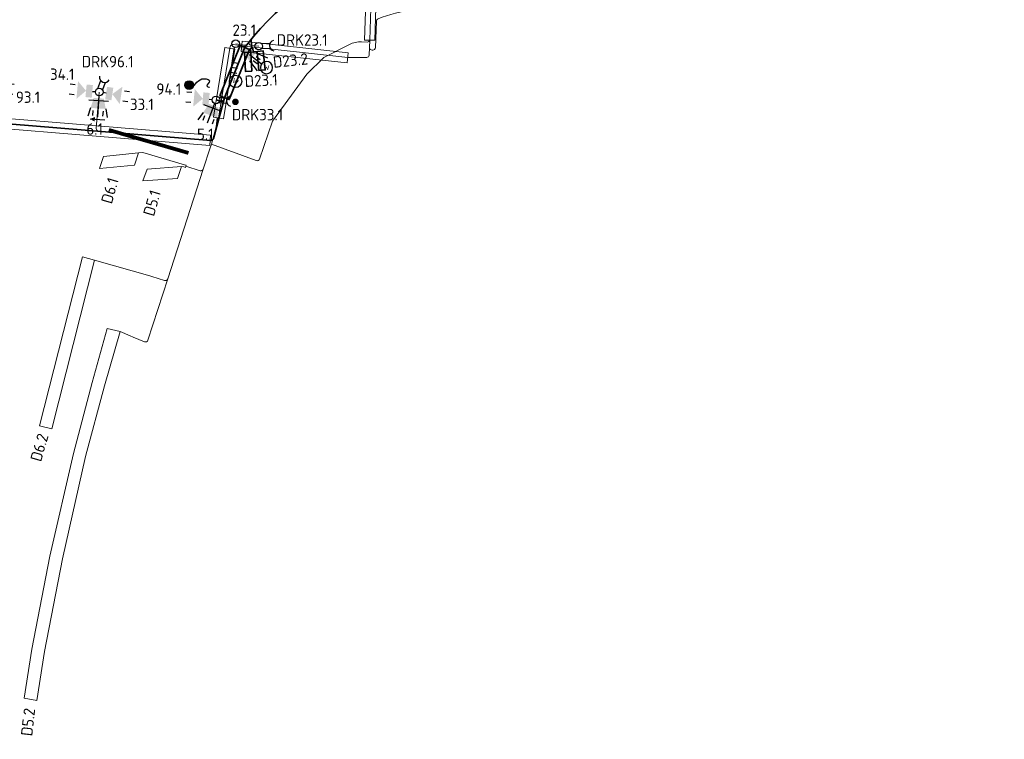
# Model space of a CAD drawing. Header units: metres. Extents: x 152437 to 154131, y 463655 to 464143.
# Tile 6 of 23: x 152980 to 153058, y 463985 to 464041. Entities that reach past the tile are written whole.
import ezdxf
from ezdxf.enums import TextEntityAlignment as Align

# ---------------------------------------------------------------- set-up
doc = ezdxf.new("R2010")
doc.units = ezdxf.units.M
doc.header["$MEASUREMENT"] = 0
for name, color, linetype, lineweight in [('B-OI-KL-VRI_KABEL_DETECTIE-G', 10, 'Continuous', 18), ('B-OI-KL-VRI_KABELGEUL-G', 20, 'Continuous', 18), ('B-OI-KL-VRI_LUS_DETECTIE-G', 10, 'Continuous', 18), ('B-OI-KL-VRI_LUS_DETECTIE-T18', 7, 'Continuous', 18), ('B-OI-KL-VRI_MANTELBUIS-G', 80, 'Continuous', 18), ('B-WE-VW-VRI_MAST-S', 7, 'Continuous', 25), ('N-OI-KL-VRI_KABEL_DETECTIE-G', 10, 'Continuous', 35), ('N-OI-KL-VRI_KABELGEUL-G', 20, 'Continuous', 35), ('N-OI-KL-VRI_LUS_DETECTIE-G', 10, 'Continuous', 35), ('N-OI-KL-VRI_LUS_DETECTIE-T18', 7, 'Continuous', 18), ('N-OI-KL-VRI_MANTELBUIS-G', 80, 'Continuous', 35), ('N-WE-VW-MARKERING_DWARS_STOPSTREEP_030-G', 7, 'Continuous', 25), ('N-WE-VW-VRI_ARMATUUR-S', 160, 'Continuous', 25), ('N-WE-VW-VRI_ARMATUUR-T18', 7, 'Continuous', 18), ('N-WE-VW-VRI_MAST-S', 7, 'Continuous', 25)]:
    doc.layers.add(name, color=color, linetype=linetype, lineweight=lineweight)
doc.styles.add('NLCS-ISO', font='txt')
doc.styles.add('NLCS-ISO-M500-T18', font='txt', dxfattribs={"height": 0.9})

# ---------------------------------------------------------------- blocks, each defined once
blk = doc.blocks.new('*U555')
blk.add_lwpolyline([(0.033, 0.399), (18.033, -1.079), (17.967, -1.877), (-0.033, -0.399)], close=True)
blk = doc.blocks.new('*U564')
blk.add_lwpolyline([(-0.371, 0.149), (1.23, 4.127), (1.972, 3.829), (0.371, -0.149)], close=True)
blk = doc.blocks.new('V_MAST')
blk.add_circle((0, 0), 0.3)
blk = doc.blocks.new('*U132')
blk.add_lwpolyline([(-0.395, 0.064), (0.498, 5.584), (1.287, 5.456), (0.395, -0.064)], close=True)
blk = doc.blocks.new('*U133')
blk.add_lwpolyline([(-0.4, 0.013), (-0.2, 6.097), (0.599, 6.071), (0.4, -0.013)], close=True)
blk = doc.blocks.new('*U134')
blk.add_lwpolyline([(0.043, 0.398), (8.429, -0.518), (8.342, -1.314), (-0.043, -0.398)], close=True)
blk = doc.blocks.new('*U569')
blk.add_line((-0.578, 0.036), (0.578, -0.036))
at = {"flags": 128}
blk.add_lwpolyline([(-0.599, 0.038, 0, 0.35, 0), (-0.2, 0.013, 0.35, 0.35, 0)], format="xyseb", dxfattribs=at)
blk = doc.blocks.new('*U197')
for p, q in [((1.985, 0.126), (2.381, 0.07)), ((0.543, -0.076), (0.297, -0.042)), ((1.874, -0.666), (2.27, -0.722))]:
    blk.add_line(p, q)
for points in [[(0.612, 0.419), (1.107, 0.35), (0.474, -0.571), (0.969, -0.641)], [(1.038, -0.145), (1.828, 0.451), (1.634, -0.936)]]:
    blk.add_solid(points)
at = {"layer": 'N-WE-VW-VRI_ARMATUUR-T18', "style": 'NLCS-ISO-M500-T18'}
blk.add_attdef('INST', (2.905, -0.494), '', height=0.9, dxfattribs=at)
blk = doc.blocks.new('*U199')
for p, q in [((1.987, 0.095), (2.382, 0.033)), ((0.542, -0.085), (0.296, -0.046)), ((1.863, -0.696), (2.258, -0.757))]:
    blk.add_line(p, q)
for points in [[(0.619, 0.409), (1.113, 0.332), (0.465, -0.579), (0.959, -0.656)], [(1.036, -0.162), (1.835, 0.422), (1.619, -0.961)]]:
    blk.add_solid(points)
at = {"layer": 'N-WE-VW-VRI_ARMATUUR-T18', "style": 'NLCS-ISO-M500-T18'}
blk.add_attdef('INST', (2.905, -0.494), '', height=0.9, dxfattribs=at)
blk = doc.blocks.new('*U200')
for p, q in [((-1.903, 0.577), (-2.302, 0.613)), ((-0.546, 0.05), (-0.299, 0.027)), ((-1.977, -0.22), (-2.375, -0.183))]:
    blk.add_line(p, q)
for points in [[(-1.044, 0.096), (-1.805, -0.537), (-1.677, 0.857)], [(-0.592, -0.448), (-1.09, -0.402), (-0.5, 0.548), (-0.998, 0.594)]]:
    blk.add_solid(points)
at = {"layer": 'N-WE-VW-VRI_ARMATUUR-T18', "style": 'NLCS-ISO-M500-T18'}
blk.add_attdef('INST', (2.905, -0.494), '', height=0.9, dxfattribs=at)
blk = doc.blocks.new('*U641')
for p, q in [((0.211, 0.214), (0.888, 0.244)), ((0.229, -0.194), (0.895, -0.164))]:
    blk.add_line(p, q)
blk.add_arc((1.254, 0.046), 0.416, 103.64612, 261.45726)
at = {"layer": 'N-WE-VW-VRI_ARMATUUR-T18', "style": 'NLCS-ISO-M500-T18'}
blk.add_attdef('INST', (1.581, -0.506), '', height=0.9, dxfattribs=at)
blk = doc.blocks.new('*U629')
for p, q in [((0.468, -0.929), (-0.969, -0.379)), ((-0.107, -0.28), (-0.706, -1.845)), ((-1.025, -1), (-1.426, -1.574)), ((-0.91, -1.258), (-1.052, -1.632)), ((-0.162, -1.544), (-0.305, -1.918)), ((0.096, -1.429), (0.011, -2.123))]:
    blk.add_line(p, q)
blk.add_solid([(0.195, -0.61), (-0.552, -0.324), (0.096, -1.429), (-1.025, -1)])
at = {"layer": 'N-WE-VW-VRI_ARMATUUR-T18', "style": 'NLCS-ISO-M500-T18'}
blk.add_attdef('LNT', (2.419, -0.421), '', height=0.9, dxfattribs=at)
blk = doc.blocks.new('*U630')
for p, q in [((0.72, -0.751), (-0.815, -0.646)), ((-0.02, -0.299), (-0.134, -1.971)), ((-0.687, -1.256), (-0.902, -1.923)), ((-0.501, -1.469), (-0.528, -1.869)), ((0.297, -1.524), (0.27, -1.923)), ((0.511, -1.338), (0.633, -2.027))]:
    blk.add_line(p, q)
blk.add_solid([(0.365, -0.526), (-0.433, -0.472), (0.511, -1.338), (-0.687, -1.256)])
at = {"layer": 'N-WE-VW-VRI_ARMATUUR-T18', "style": 'NLCS-ISO-M500-T18'}
blk.add_attdef('LNT', (2.419, -0.421), '', height=0.9, dxfattribs=at)
blk = doc.blocks.new('*U635')
for p, q in [((0.743, 2.163), (0.933, 2.798)), ((0.629, 1.78), (0.15, 1.923)), ((0.171, 0.247), (0.743, 2.163)), ((0.743, 2.163), (0.264, 2.306)), ((0.514, 1.397), (0.035, 1.54))]:
    blk.add_line(p, q)
blk.add_circle((0.466, 2.938), 0.487)
at = {"style": 'NLCS-ISO-M500-T18'}
blk.add_attdef('W', text='', height=0.4, rotation=145.36226, dxfattribs=at).set_placement((0.466, 2.938), align=Align.MIDDLE_CENTER)
blk = doc.blocks.new('*U636')
for p, q in [((0.235, 0.187), (0.911, 0.136)), ((0.204, -0.22), (0.869, -0.27))]:
    blk.add_line(p, q)
at = {"const_width": 0.259}
blk.add_lwpolyline([(1.413, -0.111, 1.135207), (1.668, -0.168, 0.843915)], format="xyb", close=True, dxfattribs=at)
blk.add_arc((1.25, -0.104), 0.416, 96.77196, 254.5831)
at = {"layer": 'N-WE-VW-VRI_ARMATUUR-T18', "style": 'NLCS-ISO-M500-T18'}
blk.add_attdef('INST', (2.406, -0.506), '', height=0.9, dxfattribs=at)
blk = doc.blocks.new('*U666')
for p, q in [((-0.116, 0.277), (0.116, 0.914)), ((0.267, 0.137), (0.495, 0.763))]:
    blk.add_line(p, q)
blk.add_arc((0.439, 1.175), 0.416, 171.05774, 328.86889)
at = {"layer": 'N-WE-VW-VRI_ARMATUUR-T18', "style": 'NLCS-ISO-M500-T18'}
blk.add_attdef('INST', (1.581, -0.506), '', height=0.9, dxfattribs=at)
blk = doc.blocks.new('*U667')
h = blk.add_hatch(color=256)
h.dxf.hatch_style = 1
h.paths.add_polyline_path([(-0.265, 0.208, 1), (-0.954, 0.208, 1)])
blk.add_circle((-0.61, 0.208), 0.344)
blk.add_spline([(-0.833, 0.47, 10.448), (-2.041, 0.224, 10.448), (-2.23, 0.467, 10.448), (-1.916, 0.765, 10.448), (-2.069, 0.945, 10.448)], degree=3)
blk = doc.blocks.new('*U536')
for p, q in [((1.385, 0), (2.597, 0)), ((1.7, 0.4), (2.666, 0.659)), ((1.9, 0.2), (2.3, 0.2)), ((1.7, -0.4), (2.666, -0.659)), ((1.9, -0.2), (2.3, -0.2))]:
    blk.add_line(p, q)
blk.add_lwpolyline([(1.7, 0), (2.597, 0)])
blk.add_circle((3.085, 0), 0.487)
blk.add_solid([(0.3, 0), (1.7, 0.4), (1.7, -0.4)])
at = {"style": 'NLCS-ISO'}
blk.add_attdef('W', text='', height=0.5, dxfattribs=at).set_placement((3.085, 0), align=Align.MIDDLE_CENTER)
at = {"layer": 'N-WE-VW-VRI_ARMATUUR-T18', "style": 'NLCS-ISO-M500-T18'}
blk.add_attdef('LNT', (3.579, -0.41), '', height=0.9, dxfattribs=at)

msp = doc.modelspace()

# ---------------------------------------------------------------- linework, layer by layer
at = {"layer": 'B-OI-KL-VRI_KABEL_DETECTIE-G'}
for points in [[(152989.868, 464030.933), (152990.215, 464030.976), (152993.521, 464029.995), (152993.648, 464029.956), (152993.625, 464029.881)], [(152993.625, 464029.881), (152993.591, 464029.771), (152993.445, 464029.825), (152993.278, 464029.845)], [(152986.388, 464022.442), (152990.769, 464021.198), (152990.92, 464021.151)], [(152988.412, 464016.794), (152989.21, 464016.464), (152989.439, 464016.369)]]:
    msp.add_lwpolyline(points, dxfattribs=at)
at = {"layer": 'B-OI-KL-VRI_KABELGEUL-G'}
for points in [[(152996.497, 464035.469), (152997.102, 464039.207), (152997.123, 464039.335, -0.414214), (152997.352, 464039.501), (152998.031, 464039.391), (153006.416, 464038.475), (153007.913, 464038.475, 0.404645), (153008.113, 464038.669), (153008.152, 464039.847), (153008.341, 464045.787, -0.342542), (153008.497, 464045.976)], [(153058.326, 464044.329), (153050.346, 464044.352), (153042.364, 464044.237), (153034.397, 464043.997), (153025.917, 464043.6), (153018.43, 464043.013), (153011.594, 464042.276), (153011.594, 464042.276, 0.061371), (153008.812, 464041.527, 0.293683), (153008.688, 464041.35), (153008.599, 464039.252, -0.389248), (153008.407, 464039.061), (153008.341, 464039.058, -0.436712), (153008.132, 464039.264)], [(153008.153, 464039.89, -0.414492), (153007.946, 464039.697), (153007.509, 464039.711, 0.125136), (153006.546, 464039.5), (153004.531, 464038.488), (153003.189, 464037.159), (153000.474, 464033.43), (152999.445, 464030.446, -0.419807), (152999.187, 464030.323), (152995.635, 464031.625)], [(152997.555, 464039.566), (152998.283, 464039.459, 0.25156), (152998.461, 464039.523)], [(152998.636, 464039.751, 0.593236), (152998.775, 464039.429), (152999.378, 464039.373)], [(152986.768, 464035.748), (152986.531, 464032.867, 0.414214), (152986.714, 464032.651)], [(152996.121, 464035.327), (152996.268, 464035.303, 0.414214), (152996.497, 464035.469)], [(152993.625, 464029.881), (152994.736, 464029.522, 0.414214), (152994.988, 464029.651)], [(152989.439, 464016.369), (152990.353, 464015.991, 0.437828), (152990.62, 464016.115), (152992.185, 464020.966)], [(152990.92, 464021.151), (152991.936, 464020.836, 0.410786), (152992.185, 464020.966)]]:
    msp.add_lwpolyline(points, format="xyb", dxfattribs=at)
for points in [[(152995.638, 464031.624), (152996.209, 464033.687), (152996.497, 464035.469)], [(152994.988, 464029.651), (152995.529, 464031.326), (152995.638, 464031.624)], [(152992.185, 464020.966), (152994.988, 464029.651)]]:
    msp.add_lwpolyline(points, dxfattribs=at)
at = {"layer": 'B-OI-KL-VRI_LUS_DETECTIE-G'}
for points in [[(152987.096, 464030.639), (152986.791, 464029.693), (152989.543, 464029.958), (152989.868, 464030.933), (152987.096, 464030.639)], [(152990.544, 464029.637), (152990.202, 464028.726), (152992.944, 464028.914), (152993.278, 464029.845), (152990.544, 464029.637)], [(152986.388, 464022.442), (152985.431, 464022.721), (152982.047, 464009.354), (152983.019, 464009.109), (152986.388, 464022.442)]]:
    msp.add_lwpolyline(points, dxfattribs=at)
msp.add_lwpolyline([(152988.412, 464016.794), (152987.405, 464017.044), (152986.218, 464012.78), (152984.722, 464007.165), (152982.872, 463999.023), (152981.451, 463991.668), (152980.827, 463987.798), (152981.825, 463987.63), (152982.436, 463991.494), (152983.851, 463998.817), (152985.693, 464006.925), (152987.183, 464012.517)], close=True, dxfattribs=at)
at = {"layer": 'N-OI-KL-VRI_KABEL_DETECTIE-G'}
msp.add_lwpolyline([(152999.244, 464038.941), (152998.942, 464038.914), (152998.921, 464039.214), (152998.724, 464039.201), (152998.743, 464038.902)], dxfattribs=at)
at = {"layer": 'N-OI-KL-VRI_KABELGEUL-G'}
for points in [[(152969.248, 464043.817), (152969.276, 464040.816), (152969.913, 464036.762, 0.200334), (152971.671, 464033.903, 0.180416), (152972.345, 464033.718), (152975.072, 464033.964, -0.083892), (152975.404, 464033.938), (152977.458, 464033.425, 0.04076), (152977.618, 464033.398), (152995.587, 464031.923, 0.36138), (152995.796, 464032.07), (152996.673, 464035.293), (152998.179, 464039.034, -0.065532), (152998.435, 464039.489, -0.195072), (153009.568, 464046.179, 0.38214), (153009.737, 464046.386), (153009.722, 464046.721)], [(152998.822, 464039.208), (152998.782, 464039.852, -0.188016), (152998.826, 464039.99)], [(152995.999, 464035.125), (152996.391, 464035.018, 0.414214), (152996.637, 464035.159)]]:
    msp.add_lwpolyline(points, format="xyb", dxfattribs=at)
at = {"layer": 'N-OI-KL-VRI_LUS_DETECTIE-G'}
for points in [[(152998.243, 464038.875), (152998.323, 464037.377), (152998.823, 464037.404), (152998.743, 464038.902)], [(152999.244, 464038.941), (152999.397, 464037.449), (152999.895, 464037.5), (152999.741, 464038.992)]]:
    msp.add_lwpolyline(points, close=True, dxfattribs=at)
at = {"layer": 'N-WE-VW-MARKERING_DWARS_STOPSTREEP_030-G', "const_width": 0.3}
msp.add_lwpolyline([(152993.824, 464030.926), (152987.522, 464032.746)], dxfattribs=at)

# ---------------------------------------------------------------- block references
at = {"layer": 'B-OI-KL-VRI_MANTELBUIS-G'}
for name, p in [('*U133', (153008.146, 464039.848)), ('*U134', (152998.028, 464039.361)), ('*U132', (152996.209, 464033.687)), ('*U555', (152977.537, 464033.405))]:
    msp.add_blockref(name, p, dxfattribs=at)
at = {"layer": 'B-WE-VW-VRI_MAST-S'}
msp.add_blockref('V_MAST', (152986.768, 464035.748), dxfattribs=at)
at = {"layer": 'N-OI-KL-VRI_MANTELBUIS-G'}
msp.add_blockref('*U564', (152996.673, 464035.293), dxfattribs=at)
at = {"layer": 'N-WE-VW-VRI_ARMATUUR-S'}
ref = msp.add_blockref('*U536', (152997.555, 464039.566), dxfattribs=dict(at, xscale=-1, rotation=142.1646219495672))
ref.add_attrib('LNT', '23.1', (152997.302, 464040.189), dxfattribs={"layer": 'N-WE-VW-VRI_ARMATUUR-T18', "height": 0.9, "style": 'NLCS-ISO-M500-T18'})
ref.add_attrib('W', 'W', dxfattribs={"layer": '0', "height": 0.4, "style": 'NLCS-ISO'}).set_placement((152999.991, 464037.674), align=Align.MIDDLE_CENTER)
ref = msp.add_blockref('*U641', (152999.378, 464039.373), dxfattribs=at)
ref.add_attrib('INST', 'DRK23.1', (153000.797, 464039.411), dxfattribs={"layer": 'N-WE-VW-VRI_ARMATUUR-T18', "height": 0.9, "style": 'NLCS-ISO-M500-T18'})
at = {"layer": 'N-WE-VW-VRI_ARMATUUR-S', "rotation": 188.9207832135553}
msp.add_blockref('*U635', (152997.555, 464039.566), dxfattribs=at).add_auto_attribs({'W': 'W'})
at = {"layer": 'N-WE-VW-VRI_ARMATUUR-S'}
ref = msp.add_blockref('*U666', (152986.768, 464035.748), dxfattribs=at)
ref.add_attrib('INST', 'DRK96.1', (152985.385, 464037.701), dxfattribs={"layer": 'N-WE-VW-VRI_ARMATUUR-T18', "height": 0.9, "style": 'NLCS-ISO-M500-T18'})
ref = msp.add_blockref('*U200', (152986.768, 464035.748), dxfattribs=at)
ref.add_attrib('INST', '34.1', (152982.874, 464036.705), dxfattribs={"layer": 'N-WE-VW-VRI_ARMATUUR-T18', "height": 0.9, "style": 'NLCS-ISO-M500-T18'})
at = {"layer": 'N-WE-VW-VRI_ARMATUUR-S', "rotation": 200.571314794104}
msp.add_blockref('*U667', (152993.223, 464036.278), dxfattribs=at)
at = {"layer": 'N-WE-VW-VRI_ARMATUUR-S'}
ref = msp.add_blockref('*U197', (152977.671, 464036.293), dxfattribs=at)
ref.add_attrib('INST', '93.1', (152980.176, 464034.886), dxfattribs={"layer": 'N-WE-VW-VRI_ARMATUUR-T18', "height": 0.9, "style": 'NLCS-ISO-M500-T18'})
ref = msp.add_blockref('*U200', (152995.999, 464035.125), dxfattribs=at)
ref.add_attrib('INST', '94.1', (152991.29, 464035.527), dxfattribs={"layer": 'N-WE-VW-VRI_ARMATUUR-T18', "height": 0.9, "style": 'NLCS-ISO-M500-T18'})
ref = msp.add_blockref('*U630', (152986.768, 464035.748), dxfattribs=at)
ref.add_attrib('LNT', '6.1', (152985.753, 464032.371), dxfattribs={"layer": 'N-WE-VW-VRI_ARMATUUR-T18', "height": 0.9, "style": 'NLCS-ISO-M500-T18'})
ref = msp.add_blockref('*U199', (152986.768, 464035.748), dxfattribs=at)
ref.add_attrib('INST', '33.1', (152989.194, 464034.322), dxfattribs={"layer": 'N-WE-VW-VRI_ARMATUUR-T18', "height": 0.9, "style": 'NLCS-ISO-M500-T18'})
ref = msp.add_blockref('*U636', (152995.999, 464035.125), dxfattribs=at)
ref.add_attrib('INST', 'DRK33.1', (152997.255, 464033.509), dxfattribs={"layer": 'N-WE-VW-VRI_ARMATUUR-T18', "height": 0.9, "style": 'NLCS-ISO-M500-T18'})
ref = msp.add_blockref('*U629', (152995.999, 464035.125), dxfattribs=at)
ref.add_attrib('LNT', '5.1', (152994.498, 464031.956), dxfattribs={"layer": 'N-WE-VW-VRI_ARMATUUR-T18', "height": 0.9, "style": 'NLCS-ISO-M500-T18'})
msp.add_blockref('*U569', (152986.621, 464033.578), dxfattribs=at)
at = {"layer": 'N-WE-VW-VRI_MAST-S'}
for p in [(152997.555, 464039.566), (152999.378, 464039.373), (152986.768, 464035.748), (152995.999, 464035.125)]:
    msp.add_blockref('V_MAST', p, dxfattribs=at)

# ---------------------------------------------------------------- texts
at = {"layer": 'B-OI-KL-VRI_LUS_DETECTIE-T18', "style": 'NLCS-ISO-M500-T18'}
for s, rotation, p in [('D6.1', 73.79897, (152987.891, 464028.933)), ('D5.1', 73.79897, (152991.223, 464027.954)), ('D6.2', 73.79897, (152982.342, 464008.688)), ('D5.2', 83.61631, (152981.262, 463987.008))]:
    msp.add_text(s, height=0.9, rotation=rotation, dxfattribs=at).set_placement(p, align=Align.MIDDLE_RIGHT)
at = {"layer": 'N-OI-KL-VRI_LUS_DETECTIE-T18', "style": 'NLCS-ISO-M500-T18'}
msp.add_text('D23.2', height=0.9, rotation=5.88727, dxfattribs=at).set_placement((153000.512, 464038.102), align=Align.MIDDLE_LEFT)
msp.add_text('D23.1', height=0.9, rotation=3.05667, dxfattribs=at).set_placement((152998.246, 464037.039), align=Align.TOP_LEFT)

doc.saveas('drawing.dxf')
